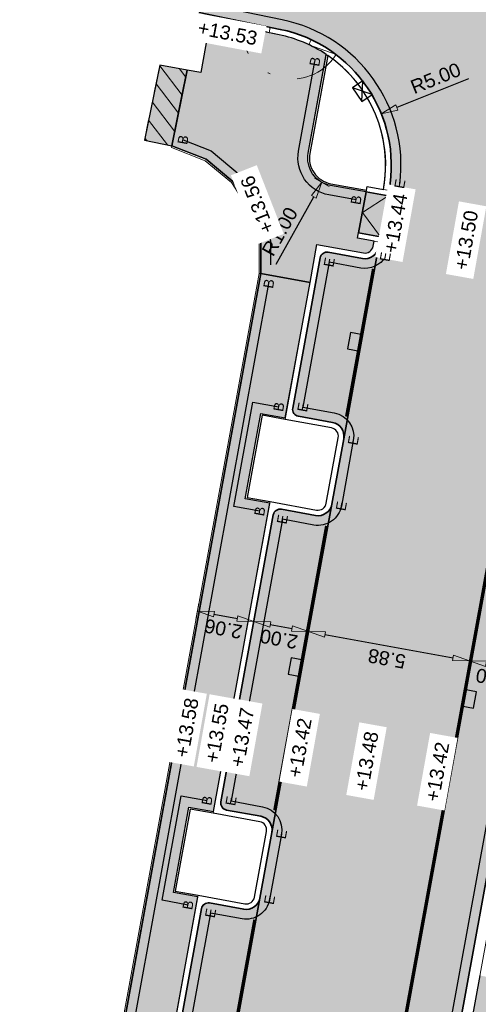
# Model space of a CAD drawing. Header units: metres. Extents: x 131295 to 132236, y 397710 to 398702.
# Tile 108 of 127: x 131673 to 131690, y 398596 to 398632. Entities that reach past the tile are written whole.
import ezdxf
from ezdxf.enums import TextEntityAlignment as Align

# ---------------------------------------------------------------- set-up
doc = ezdxf.new("R2010")
doc.units = ezdxf.units.M
for name, pattern in [('AL-BANDVERLAGING', [5, 1.5, -1, 0, -1, 1.5]), ('AL-MATERIAALS', [2, 1, -1]), ('MA-1-3', [4, 1, -3])]:
    doc.linetypes.add(name, pattern=pattern)
doc.layers.get('Defpoints').update_dxf_attribs({"color": 128})
for name, color, linetype, lineweight in [('N-IE-markering 1 - 3 streep 0.10', 255, 'MA-1-3', 18), ('N-KO-bandverlaging', 1, 'AL-BANDVERLAGING', 18), ('N-KO-inritperronband 180-200x250mm', 3, 'Continuous', 35), ('N-KO-opsluitband 60x200mm', 2, 'Continuous', 25), ('N-KO-opsluitband achterkant', 8, 'Continuous', 5), ('N-KO-streklaag bss achterkant', 8, 'Continuous', 5), ('N-KO-tekst banden', 1, 'Continuous', 18), ('N-KO-trottoirband 180-200x250mm', 3, 'Continuous', 35), ('N-KO-trottoirband 380-400x250mm', 3, 'Continuous', 35), ('N-KO-trottoirband achterkant', 8, 'Continuous', 5), ('N-KO-verloopband', 1, 'Continuous', 18), ('N-RI-straatkolk', 7, 'Continuous', 25), ('N-RI-trottoirkolk', 7, 'Continuous', 25), ('N-VH-afschotrichting', 250, 'Continuous', 18), ("N-VH-arcering 'MAT' grijs 254", 254, 'Continuous', 18), ('N-VH-arcering herstraten', 1, 'Continuous', 18), ('X-AL-maatvoering', 1, 'Continuous', 18), ('X-AL-materiaalscheiding', 1, 'AL-MATERIAALS', 18), ('X-AL-planhoogte', 190, 'Continuous', 25)]:
    doc.layers.add(name, color=color, linetype=linetype, lineweight=lineweight)
doc.layers.add("N-VH-arcering 'MAT' kleur 1 (heiderood)", color=7, linetype='Continuous', lineweight=18, true_color=0xd98c8c)
doc.layers.add("N-VH-arcering 'MAT' kleur 5 (roodbruin)", color=7, linetype='Continuous', lineweight=18, true_color=0xc5a6a0)
doc.layers.add('X-AL-contourlijnen', color=30, linetype='Continuous', plot=False)
doc.layers.add('X-AL-hulplijn bandenlijnnummers', color=30, linetype='Continuous', plot=False)
doc.styles.add('CS Annotative', font='arial.ttf')
doc.dimstyles.new('CS Annotative', dxfattribs={"dimtxt": 2.5, "dimasz": 3, "dimexe": 0.18, "dimexo": 0.0625, "dimgap": 1, "dimtad": 1, "dimzin": 0, "dimdsep": 46, "dimtxsty": 'CS Annotative', "dimblk": 'CS Dimensionpijl', "dimcen": 0, "dimse1": 1, "dimse2": 1, "dimclrd": 256, "dimclre": 256, "dimclrt": 2, "dimadec": 0, "dimazin": 0, "dimtm": 1e-09, "dimtfac": 1, "dimtofl": 0, "dimtmove": 1, "dimatfit": 3, "dimfxl": 1, "dimtfillclr": 256, "dimtolj": 1, "dimtzin": 0, "dimarcsym": 0})

# ---------------------------------------------------------------- blocks, each defined once
blk = doc.blocks.new('*U59')
for p, q in [((0.8173641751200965, -1.257742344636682), (-2.703977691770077, 0.03169608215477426)), ((-1.069249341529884, -2.48378860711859), (-0.8173641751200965, 1.257742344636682))]:
    blk.add_line(p, q)
blk.add_lwpolyline([(0.8173641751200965, -1.257742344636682), (-0.8173641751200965, 1.257742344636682), (-2.703977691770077, 0.03169608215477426), (-1.069249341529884, -2.48378860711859)], close=True)
blk = doc.blocks.new('*U119')
blk.add_lwpolyline([(-1.911550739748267, 1.912713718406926), (-2.500793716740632, -1.028849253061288), (-0.2946214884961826, -1.470781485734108), (0.2946214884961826, 1.470781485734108)], close=True)
blk.add_solid([(-1.911550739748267, 1.912713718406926), (0.2946214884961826, 1.470781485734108), (-1.911550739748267, 1.912713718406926), (-2.500793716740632, -1.028849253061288)])
blk = doc.blocks.new('*U118')
blk.add_lwpolyline([(1.911240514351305, -1.913023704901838), (2.500960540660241, 1.028443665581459), (0.2948600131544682, 1.470733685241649), (-0.2948600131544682, -1.470733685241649)], close=True)
blk.add_solid([(1.911240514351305, -1.913023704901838), (-0.2948600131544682, -1.470733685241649), (1.911240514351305, -1.913023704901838), (2.500960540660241, 1.028443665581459)])
blk = doc.blocks.new('CS Dimensionpijl')
h = blk.add_hatch(color=256)
h.dxf.hatch_style = 1
h.paths.add_polyline_path([(-1, -0.1666666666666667), (0, 0), (-1, 0.1666666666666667)])
at = {"flags": 128}
blk.add_lwpolyline([(0, 0.5), (0, -0.5)], dxfattribs=at)
blk.add_lwpolyline([(-1, -0.1666666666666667), (0, 0), (-1, 0.1666666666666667)], close=True, dxfattribs=at)
blk = doc.blocks.new('*D177')
at = {"layer": 'Defpoints', "color": 0, "transparency": 16777216}
for p in [(131684.5262512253, 398626.8817707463), (131684.0375809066, 398626.0093022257)]:
    blk.add_point(p, dxfattribs=at)
at = {"layer": 'X-AL-maatvoering', "lineweight": -2, "transparency": 16777216}
blk.add_line((131682.3880352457, 398623.064215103), (131683.7443787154, 398625.4858211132), dxfattribs=at)
at = {"layer": 'X-AL-maatvoering', "lineweight": -2, "transparency": 16777216, "xscale": 0.6000000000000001, "yscale": 0.6000000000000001, "zscale": 0.6000000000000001, "rotation": 60.74677710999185}
blk.add_blockref('CS Dimensionpijl', (131684.0375809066, 398626.0093022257), dxfattribs=at)
at = {"layer": 'X-AL-maatvoering', "color": 2, "transparency": 16777216, "insert": (131682.5223827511, 398624.2357625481), "char_height": 0.5, "attachment_point": 5, "rotation": 60.74677710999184, "style": 'CS Annotative'}
blk.add_mtext('\\A1;R1.00', dxfattribs=at)
blk = doc.blocks.new('*D178')
at = {"layer": 'Defpoints', "color": 0, "transparency": 16777216}
for p in [(131686.1701961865, 398628.4765709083), (131681.52981495, 398626.6146197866)]:
    blk.add_point(p, dxfattribs=at)
at = {"layer": 'X-AL-maatvoering', "lineweight": -2, "transparency": 16777216}
blk.add_line((131689.3041101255, 398629.7340526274), (131686.7270419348, 398628.7000050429), dxfattribs=at)
at = {"layer": 'X-AL-maatvoering', "lineweight": -2, "transparency": 16777216, "xscale": 0.6000000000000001, "yscale": 0.6000000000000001, "zscale": 0.6000000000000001, "rotation": 201.8631043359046}
blk.add_blockref('CS Dimensionpijl', (131686.1701961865, 398628.4765709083), dxfattribs=at)
at = {"layer": 'X-AL-maatvoering', "color": 2, "transparency": 16777216, "insert": (131688.1250139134, 398629.7515108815), "char_height": 0.5, "attachment_point": 5, "rotation": 21.863104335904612, "style": 'CS Annotative'}
blk.add_mtext('\\A1;R5.00', dxfattribs=at)
blk = doc.blocks.new('*D637')
at = {"layer": 'Defpoints', "color": 0, "transparency": 16777216}
for p in [(131679.9160537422, 398612.5152728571), (131681.9426808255, 398612.1459726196), (131681.5892959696, 398610.2066851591)]:
    blk.add_point(p, dxfattribs=at)
at = {"layer": 'X-AL-maatvoering', "lineweight": -2, "transparency": 16777216}
blk.add_line((131680.1529486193, 398610.4684222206), (131680.9990162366, 398610.314248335), dxfattribs=at)
at = {"layer": 'X-AL-maatvoering', "lineweight": -2, "transparency": 16777216, "xscale": 0.6000000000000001, "yscale": 0.6000000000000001, "zscale": 0.6000000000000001}
for p, rotation in [((131679.5626688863, 398610.5759853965), 169.6726435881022), ((131681.5892959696, 398610.206685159), 349.6726435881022)]:
    blk.add_blockref('CS Dimensionpijl', p, dxfattribs=dict(at, rotation=rotation))
at = {"layer": 'X-AL-maatvoering', "color": 2, "transparency": 16777216, "insert": (131680.4943623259, 398609.9434246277), "char_height": 0.5, "attachment_point": 5, "rotation": 169.6726435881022, "style": 'CS Annotative'}
blk.add_mtext('\\A1;2.06', dxfattribs=at)
blk = doc.blocks.new('*D638')
at = {"layer": 'Defpoints', "color": 0, "transparency": 16777216}
for p in [(131681.9426808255, 398612.1459726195), (131683.5568950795, 398609.848141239), (131683.5568950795, 398609.8481412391)]:
    blk.add_point(p, dxfattribs=at)
at = {"layer": 'X-AL-maatvoering', "lineweight": -2, "transparency": 16777216}
blk.add_line((131682.1795757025, 398610.099121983), (131682.9666153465, 398609.9557044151), dxfattribs=at)
at = {"layer": 'X-AL-maatvoering', "lineweight": -2, "transparency": 16777216, "xscale": 0.6000000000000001, "yscale": 0.6000000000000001, "zscale": 0.6000000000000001}
for p, rotation in [((131681.5892959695, 398610.2066851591), 169.672643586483), ((131683.5568950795, 398609.8481412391), 349.672643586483)]:
    blk.add_blockref('CS Dimensionpijl', p, dxfattribs=dict(at, rotation=rotation))
at = {"layer": 'X-AL-maatvoering', "color": 2, "transparency": 16777216, "insert": (131682.4914754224, 398609.579502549), "char_height": 0.5, "attachment_point": 5, "rotation": 169.67264358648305, "style": 'CS Annotative'}
blk.add_mtext('\\A1;2.00', dxfattribs=at)
blk = doc.blocks.new('*D639')
at = {"layer": 'Defpoints', "color": 0, "transparency": 16777216}
for p in [(131683.5568950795, 398609.848141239), (131689.3444169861, 398608.792259), (131689.3446385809, 398608.7934750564)]:
    blk.add_point(p, dxfattribs=at)
at = {"layer": 'X-AL-maatvoering', "lineweight": -2, "transparency": 16777216}
blk.add_line((131684.1471748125, 398609.7405780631), (131688.7543588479, 398608.9010382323), dxfattribs=at)
at = {"layer": 'X-AL-maatvoering', "lineweight": -2, "transparency": 16777216, "xscale": 0.6000000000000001, "yscale": 0.6000000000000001, "zscale": 0.6000000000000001}
for p, rotation in [((131683.5568950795, 398609.8481412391), 169.672643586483), ((131689.3446385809, 398608.7934750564), 349.672643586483)]:
    blk.add_blockref('CS Dimensionpijl', p, dxfattribs=dict(at, rotation=rotation))
at = {"layer": 'X-AL-maatvoering', "color": 2, "transparency": 16777216, "insert": (131686.3691467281, 398608.8728974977), "char_height": 0.5, "attachment_point": 5, "rotation": 169.67264358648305, "style": 'CS Annotative'}
blk.add_mtext('\\A1;5.88', dxfattribs=at)
blk = doc.blocks.new('*D640')
at = {"layer": 'Defpoints', "color": 0, "transparency": 16777216}
for p in [(131689.3444169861, 398608.792259), (131691.3119579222, 398608.4333959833), (131691.3122376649, 398608.4349311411)]:
    blk.add_point(p, dxfattribs=at)
at = {"layer": 'X-AL-maatvoering', "lineweight": -2, "transparency": 16777216}
blk.add_line((131689.9349183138, 398608.6859118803), (131690.7219579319, 398608.5424943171), dxfattribs=at)
at = {"layer": 'X-AL-maatvoering', "lineweight": -2, "transparency": 16777216, "xscale": 0.6000000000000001, "yscale": 0.6000000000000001, "zscale": 0.6000000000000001}
for p, rotation in [((131689.3446385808, 398608.7934750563), 169.672643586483), ((131691.3122376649, 398608.4349311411), 349.672643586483)]:
    blk.add_blockref('CS Dimensionpijl', p, dxfattribs=dict(at, rotation=rotation))
at = {"layer": 'X-AL-maatvoering', "color": 2, "transparency": 16777216, "insert": (131690.2468180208, 398608.1662924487), "char_height": 0.5, "attachment_point": 5, "rotation": 169.67264358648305, "style": 'CS Annotative'}
blk.add_mtext('\\A1;2.00', dxfattribs=at)

msp = doc.modelspace()

# ---------------------------------------------------------------- hatches: boundary and pattern name
at = {"layer": "N-VH-arcering 'MAT' grijs 254"}
h = msp.add_hatch(color=256, dxfattribs=at)
h.dxf.hatch_style = 1
edge = h.paths.add_edge_path()
edge.add_line((131695.7115261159, 398630.325678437), (131697.2135812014, 398630.0517161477))
edge.add_line((131697.2135812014, 398630.0517161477), (131696.6035140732, 398626.7068965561))
edge.add_line((131696.6035140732, 398626.7068965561), (131695.1014589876, 398626.9808588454))
edge.add_line((131695.1014589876, 398626.9808588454), (131694.634937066, 398624.4230556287))
edge.add_line((131694.634937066, 398624.4230556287), (131696.1369921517, 398624.1490933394))
edge.add_line((131696.1369921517, 398624.1490933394), (131695.5269250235, 398620.8042737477))
edge.add_line((131695.5269250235, 398620.8042737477), (131694.0248699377, 398621.0782360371))
edge.add_line((131694.0248699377, 398621.0782360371), (131693.5583480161, 398618.5204328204))
edge.add_line((131693.5583480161, 398618.5204328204), (131695.060403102, 398618.246470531))
edge.add_line((131695.060403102, 398618.246470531), (131694.4503359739, 398614.9016509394))
edge.add_line((131694.4503359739, 398614.9016509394), (131692.9482808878, 398615.1756132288))
edge.add_line((131692.9482808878, 398615.1756132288), (131692.4817589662, 398612.617810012))
edge.add_line((131692.4817589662, 398612.617810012), (131693.9838140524, 398612.3438477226))
edge.add_line((131693.9838140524, 398612.3438477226), (131693.3737469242, 398608.999028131))
edge.add_line((131693.3737469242, 398608.999028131), (131691.8716918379, 398609.2729904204))
edge.add_line((131691.8716918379, 398609.2729904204), (131691.4051699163, 398606.7151872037))
edge.add_line((131691.4051699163, 398606.7151872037), (131692.9072250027, 398606.4412249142))
edge.add_line((131692.9072250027, 398606.4412249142), (131692.2971578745, 398603.0964053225))
edge.add_line((131692.2971578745, 398603.0964053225), (131690.795102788, 398603.370367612))
edge.add_line((131690.795102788, 398603.370367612), (131690.3285808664, 398600.8125643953))
edge.add_line((131690.3285808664, 398600.8125643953), (131691.830635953, 398600.5386021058))
edge.add_line((131691.830635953, 398600.5386021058), (131691.2205688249, 398597.1937825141))
edge.add_line((131691.2205688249, 398597.1937825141), (131689.718513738, 398597.4677448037))
edge.add_line((131689.718513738, 398597.4677448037), (131689.2519918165, 398594.909941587))
edge.add_line((131689.2519918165, 398594.909941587), (131690.7540469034, 398594.6359792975))
edge.add_line((131690.7540469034, 398594.6359792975), (131690.1439797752, 398591.2911597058))
edge.add_line((131690.1439797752, 398591.2911597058), (131688.6419246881, 398591.5651219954))
edge.add_line((131688.6419246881, 398591.5651219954), (131688.1754027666, 398589.0073187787))
edge.add_line((131688.1754027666, 398589.0073187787), (131689.6774578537, 398588.7333564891))
edge.add_line((131689.6774578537, 398588.7333564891), (131689.0494475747, 398585.2901598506))
edge.add_line((131689.0494475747, 398585.2901598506), (131687.5473924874, 398585.5641221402))
edge.add_line((131687.5473924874, 398585.5641221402), (131687.0988137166, 398583.1046959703))
edge.add_line((131687.0988137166, 398583.1046959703), (131688.600868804, 398582.8307336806))
edge.add_line((131688.600868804, 398582.8307336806), (131687.9908016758, 398579.485914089))
edge.add_line((131687.9908016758, 398579.485914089), (131686.4887465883, 398579.7598763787))
edge.add_line((131686.4887465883, 398579.7598763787), (131686.1658011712, 398577.9892611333))
edge.add_line((131686.1658011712, 398577.9892611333), (131689.2384153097, 398577.4288420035))
edge.add_line((131689.2384153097, 398577.4288420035), (131690.4195680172, 398584.1450437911))
edge.add_line((131690.4195680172, 398584.1450437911), (131691.8812181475, 398592.4561936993))
edge.add_line((131691.8812181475, 398592.4561936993), (131692.1363611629, 398592.4572597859))
edge.add_line((131692.1363611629, 398592.4572597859), (131693.3621715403, 398599.188436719))
edge.add_line((131693.3621715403, 398599.188436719), (131695.3714628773, 398610.7258509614))
edge.add_line((131695.3714628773, 398610.7258509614), (131695.2322205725, 398610.75010062))
edge.add_line((131695.2322205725, 398610.75010062), (131699.157284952, 398632.2449527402))
edge.add_line((131699.157284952, 398632.2449527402), (131700.5671671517, 398640.1013255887))
edge.add_line((131700.5671671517, 398640.1013255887), (131701.8348032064, 398644.6247820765))
edge.add_line((131701.8348032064, 398644.6247820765), (131702.2288481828, 398644.5395129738))
edge.add_line((131702.2288481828, 398644.5395129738), (131702.7159195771, 398646.7464748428))
edge.add_line((131702.7159195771, 398646.7464748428), (131702.2314851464, 398646.8476392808))
edge.add_line((131702.2314851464, 398646.8476392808), (131702.4362585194, 398648.0059927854))
edge.add_line((131702.4362585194, 398648.0059927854), (131701.4985406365, 398648.1770246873))
edge.add_arc((131701.6779721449, 398649.1607951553), 0.999999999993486, 169.6633514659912, 259.6633514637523, ccw=False)
edge.add_line((131700.6942016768, 398649.3402266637), (131703.2994990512, 398663.6243099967))
edge.add_line((131703.2994990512, 398663.6243099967), (131704.7751547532, 398663.3551627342))
edge.add_line((131704.7751547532, 398663.3551627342), (131704.807500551, 398663.5325052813))
edge.add_line((131704.807500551, 398663.5325052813), (131703.3318448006, 398663.8016525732))
edge.add_line((131703.3318448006, 398663.8016525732), (131704.031627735, 398667.6383573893))
edge.add_line((131704.031627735, 398667.6383573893), (131705.5072834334, 398667.3692101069))
edge.add_line((131705.5072834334, 398667.3692101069), (131708.8084930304, 398685.4687765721))
edge.add_line((131708.8084930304, 398685.4687765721), (131707.869422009, 398685.5588225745))
edge.add_line((131707.869422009, 398685.5588225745), (131706.4278130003, 398685.8142975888))
edge.add_arc((131705.9392232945, 398683.0572556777), 2.800000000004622, 79.95065141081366, 169.663351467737)
edge.add_line((131703.1846659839, 398683.559663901), (131705.5358774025, 398683.1308225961))
edge.add_arc((131705.3564458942, 398682.1470521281), 0.9999999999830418, -10.336648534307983, 79.66335146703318, ccw=False)
edge.add_line((131706.3402163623, 398681.9676206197), (131704.992517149, 398674.5785800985))
edge.add_arc((131704.008746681, 398674.7580116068), 0.9999999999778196, 259.6633514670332, 349.6633514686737, ccw=False)
edge.add_line((131703.8293151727, 398673.7742411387), (131701.4781037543, 398674.2030824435))
edge.add_line((131701.4781037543, 398674.2030824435), (131701.5347771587, 398673.1762484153))
edge.add_line((131701.5347771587, 398673.1762484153), (131701.8299082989, 398673.122418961))
edge.add_line((131701.8299082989, 398673.122418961), (131701.7940219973, 398672.9256648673))
edge.add_line((131701.7940219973, 398672.9256648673), (131701.7401925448, 398672.6305337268))
edge.add_line((131701.7401925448, 398672.6305337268), (131701.6863630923, 398672.3354025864))
edge.add_line((131701.6863630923, 398672.3354025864), (131701.6325336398, 398672.0402714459))
edge.add_line((131701.6325336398, 398672.0402714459), (131701.5787041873, 398671.7451403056))
edge.add_line((131701.5787041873, 398671.7451403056), (131701.5248747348, 398671.4500091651))
edge.add_line((131701.5248747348, 398671.4500091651), (131701.4710452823, 398671.1548780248))
edge.add_line((131701.4710452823, 398671.1548780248), (131701.4172158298, 398670.8597468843))
edge.add_line((131701.4172158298, 398670.8597468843), (131701.3633863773, 398670.5646157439))
edge.add_line((131701.3633863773, 398670.5646157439), (131701.3095569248, 398670.2694846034))
edge.add_line((131701.3095569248, 398670.2694846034), (131701.2557274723, 398669.9743534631))
edge.add_line((131701.2557274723, 398669.9743534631), (131701.2018980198, 398669.6792223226))
edge.add_line((131701.2018980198, 398669.6792223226), (131701.1480685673, 398669.3840911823))
edge.add_line((131701.1480685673, 398669.3840911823), (131701.0942391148, 398669.0889600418))
edge.add_line((131701.0942391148, 398669.0889600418), (131701.0404096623, 398668.7938289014))
edge.add_line((131701.0404096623, 398668.7938289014), (131700.9865802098, 398668.4986977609))
edge.add_line((131700.9865802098, 398668.4986977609), (131700.9327507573, 398668.2035666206))
edge.add_line((131700.9327507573, 398668.2035666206), (131700.8789213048, 398667.9084354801))
edge.add_line((131700.8789213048, 398667.9084354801), (131700.8250918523, 398667.6133043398))
edge.add_line((131700.8250918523, 398667.6133043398), (131700.7712623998, 398667.3181731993))
edge.add_line((131700.7712623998, 398667.3181731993), (131700.7174329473, 398667.0230420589))
edge.add_line((131700.7174329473, 398667.0230420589), (131700.6636034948, 398666.7279109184))
edge.add_line((131700.6636034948, 398666.7279109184), (131700.6097740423, 398666.4327797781))
edge.add_line((131700.6097740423, 398666.4327797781), (131700.5559445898, 398666.1376486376))
edge.add_line((131700.5559445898, 398666.1376486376), (131700.5021151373, 398665.8425174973))
edge.add_line((131700.5021151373, 398665.8425174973), (131700.4482856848, 398665.5473863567))
edge.add_line((131700.4482856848, 398665.5473863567), (131700.3944562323, 398665.2522552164))
edge.add_line((131700.3944562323, 398665.2522552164), (131700.3406267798, 398664.9571240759))
edge.add_line((131700.3406267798, 398664.9571240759), (131700.2867973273, 398664.6619929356))
edge.add_line((131700.2867973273, 398664.6619929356), (131700.2329678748, 398664.3668617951))
edge.add_line((131700.2329678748, 398664.3668617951), (131700.1791384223, 398664.0717306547))
edge.add_line((131700.1791384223, 398664.0717306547), (131700.1253089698, 398663.7765995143))
edge.add_line((131700.1253089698, 398663.7765995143), (131700.0714795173, 398663.481468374))
edge.add_line((131700.0714795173, 398663.481468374), (131700.0176500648, 398663.1863372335))
edge.add_line((131700.0176500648, 398663.1863372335), (131699.9638206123, 398662.8912060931))
edge.add_line((131699.9638206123, 398662.8912060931), (131699.9099911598, 398662.5960749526))
edge.add_line((131699.9099911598, 398662.5960749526), (131699.8561617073, 398662.3009438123))
edge.add_line((131699.8561617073, 398662.3009438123), (131699.8023322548, 398662.0058126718))
edge.add_line((131699.8023322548, 398662.0058126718), (131699.7485028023, 398661.7106815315))
edge.add_line((131699.7485028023, 398661.7106815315), (131699.6946733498, 398661.415550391))
edge.add_line((131699.6946733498, 398661.415550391), (131699.6408438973, 398661.1204192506))
edge.add_line((131699.6408438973, 398661.1204192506), (131699.5870144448, 398660.8252881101))
edge.add_line((131699.5870144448, 398660.8252881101), (131699.5331849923, 398660.5301569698))
edge.add_line((131699.5331849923, 398660.5301569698), (131699.4793555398, 398660.2350258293))
edge.add_line((131699.4793555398, 398660.2350258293), (131699.4255260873, 398659.939894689))
edge.add_line((131699.4255260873, 398659.939894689), (131699.3716966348, 398659.6447635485))
edge.add_line((131699.3716966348, 398659.6447635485), (131699.3178671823, 398659.3496324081))
edge.add_line((131699.3178671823, 398659.3496324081), (131699.2640377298, 398659.0545012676))
edge.add_line((131699.2640377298, 398659.0545012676), (131699.2102082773, 398658.7593701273))
edge.add_line((131699.2102082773, 398658.7593701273), (131699.1563788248, 398658.4642389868))
edge.add_line((131699.1563788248, 398658.4642389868), (131699.1025493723, 398658.1691078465))
edge.add_line((131699.1025493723, 398658.1691078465), (131699.0487199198, 398657.8739767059))
edge.add_line((131699.0487199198, 398657.8739767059), (131698.9948904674, 398657.5788455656))
edge.add_line((131698.9948904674, 398657.5788455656), (131698.9410610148, 398657.2837144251))
edge.add_line((131698.9410610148, 398657.2837144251), (131698.8872315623, 398656.9885832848))
edge.add_line((131698.8872315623, 398656.9885832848), (131698.8334021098, 398656.6934521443))
edge.add_line((131698.8334021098, 398656.6934521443), (131698.7795726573, 398656.3983210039))
edge.add_line((131698.7795726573, 398656.3983210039), (131698.7257432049, 398656.1031898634))
edge.add_line((131698.7257432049, 398656.1031898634), (131698.6719137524, 398655.8080587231))
edge.add_line((131698.6719137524, 398655.8080587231), (131698.6180842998, 398655.5129275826))
edge.add_line((131698.6180842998, 398655.5129275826), (131698.5642548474, 398655.2177964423))
edge.add_line((131698.5642548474, 398655.2177964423), (131698.5104253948, 398654.9226653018))
edge.add_line((131698.5104253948, 398654.9226653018), (131698.4565959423, 398654.6275341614))
edge.add_line((131698.4565959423, 398654.6275341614), (131698.4027664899, 398654.3324030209))
edge.add_line((131698.4027664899, 398654.3324030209), (131698.3489370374, 398654.0372718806))
edge.add_line((131698.3489370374, 398654.0372718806), (131698.2951075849, 398653.7421407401))
edge.add_line((131698.2951075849, 398653.7421407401), (131698.2412781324, 398653.4470095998))
edge.add_line((131698.2412781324, 398653.4470095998), (131697.9461469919, 398653.5008390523))
edge.add_line((131697.9461469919, 398653.5008390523), (131697.530610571, 398652.5601321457))
edge.add_line((131697.530610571, 398652.5601321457), (131696.5078509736, 398646.9526404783))
edge.add_arc((131696.802982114, 398646.8988110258), 0.2999999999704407, 169.6633514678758, 259.6633514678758)
edge.add_line((131696.7491526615, 398646.6036798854), (131697.9296772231, 398646.3883620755))
edge.add_line((131697.9296772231, 398646.3883620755), (131698.6183165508, 398646.2627600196))
edge.add_line((131698.6183165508, 398646.2627600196), (131698.5286007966, 398645.7708747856))
edge.add_line((131698.5286007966, 398645.7708747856), (131697.8647042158, 398642.1309240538))
edge.add_line((131697.8647042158, 398642.1309240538), (131699.3667593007, 398641.8569617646))
edge.add_line((131699.3667593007, 398641.8569617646), (131698.7566921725, 398638.5121421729))
edge.add_line((131698.7566921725, 398638.5121421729), (131697.2546370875, 398638.7861044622))
edge.add_line((131697.2546370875, 398638.7861044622), (131695.7115261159, 398630.325678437))
h = msp.add_hatch(color=256, dxfattribs=at)
h.dxf.hatch_style = 1
edge = h.paths.add_edge_path()
edge.add_line((131682.4979178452, 398631.3159788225), (131680.9988735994, 398631.6246617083))
edge.add_line((131680.9988735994, 398631.6246617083), (131680.0191099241, 398631.8264144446))
edge.add_line((131680.0191099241, 398631.8264144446), (131679.6826685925, 398629.9538067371))
edge.add_line((131679.6826685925, 398629.9538067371), (131679.1946408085, 398630.0414880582))
edge.add_line((131679.1946408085, 398630.0414880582), (131678.6351487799, 398627.3244494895))
edge.add_line((131678.6351487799, 398627.3244494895), (131679.874880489, 398626.837176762))
edge.add_line((131679.874880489, 398626.837176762), (131680.8278345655, 398626.0365258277))
edge.add_line((131680.8278345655, 398626.0365258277), (131681.5101955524, 398624.9841009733))
edge.add_line((131681.5101955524, 398624.9841009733), (131681.8359337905, 398623.8527913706))
edge.add_line((131681.8359337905, 398623.8527913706), (131681.8379085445, 398622.7272429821))
edge.add_line((131681.8379085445, 398622.7272429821), (131683.6087477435, 398622.4045534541))
edge.add_line((131683.6087477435, 398622.4045534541), (131683.857570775, 398623.7700318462))
edge.add_line((131683.857570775, 398623.7700318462), (131685.5300300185, 398623.4652695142))
edge.add_arc((131685.5838116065, 398623.7604093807), 0.2999999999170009, 259.6726435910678, 349.6726435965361)
edge.add_line((131685.8789514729, 398623.7066277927), (131685.9114360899, 398623.8848952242))
edge.add_line((131685.9114360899, 398623.8848952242), (131685.321156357, 398623.9924584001))
edge.add_line((131685.321156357, 398623.9924584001), (131685.625918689, 398625.6649176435))
edge.add_line((131685.625918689, 398625.6649176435), (131684.3469792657, 398625.8979711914))
edge.add_arc((131684.5262512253, 398626.8817707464), 1.000000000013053, 169.6726435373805, 259.6726436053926, ccw=False)
edge.add_line((131683.5424516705, 398627.0610427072), (131684.1892554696, 398630.6105397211))
edge.add_arc((131681.52981495, 398626.6146197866), 4.799999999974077, 56.35468650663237, 78.3643079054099)
h = msp.add_hatch(color=256, dxfattribs=at)
h.dxf.hatch_style = 1
h.paths.add_polyline_path([(131679.1946408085, 398630.0414880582), (131678.2100845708, 398630.2183779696), (131677.6556989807, 398627.5261375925), (131678.6351487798, 398627.3244494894), (131678.992888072, 398629.0617243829)])
h = msp.add_hatch(color=256, dxfattribs=at)
h.dxf.hatch_style = 1
h.paths.add_polyline_path([(131686.4129583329, 398625.5215000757), (131685.6259186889, 398625.6649176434), (131685.3570107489, 398624.189218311), (131686.1440503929, 398624.0458007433)])
h = msp.add_hatch(color=256, dxfattribs=at)
h.dxf.hatch_style = 1
h.paths.add_polyline_path([(131681.8379085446, 398622.7272429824), (131675.1791546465, 398586.1856715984), (131674.2923798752, 398582.3351479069), (131673.1715870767, 398576.0662951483), (131675.1019128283, 398575.7211769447), (131675.8620413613, 398579.8925716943), (131676.9986255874, 398586.1298608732), (131676.1132059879, 398586.2912056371), (131676.6725345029, 398589.3606602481), (131677.5579541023, 398589.199315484), (131679.5801418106, 398600.2965744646), (131678.6947222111, 398600.4579192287), (131679.2540507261, 398603.5273738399), (131680.1394703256, 398603.3660290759), (131682.1616580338, 398614.4632880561), (131681.2762384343, 398614.62463282), (131681.8355669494, 398617.6940874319), (131682.7209865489, 398617.532742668), (131683.6087477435, 398622.4045534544)])
at = {"layer": "N-VH-arcering 'MAT' kleur 1 (heiderood)"}
h = msp.add_hatch(color=256, dxfattribs=at)
h.dxf.hatch_style = 1
edge = h.paths.add_edge_path()
edge.add_line((131696.31109688, 398646.98852678), (131697.3338564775, 398652.5960184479))
edge.add_line((131697.3338564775, 398652.5960184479), (131697.5226293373, 398653.6310048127))
edge.add_line((131697.5226293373, 398653.6310048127), (131701.1041562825, 398673.2674692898))
edge.add_line((131701.1041562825, 398673.2674692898), (131695.1230903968, 398674.349049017))
edge.add_line((131695.1230903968, 398674.349049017), (131695.1132863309, 398674.2948331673))
edge.add_line((131695.1132863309, 398674.2948331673), (131691.5728581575, 398654.7164945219))
edge.add_line((131691.5728581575, 398654.7164945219), (131691.3856462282, 398653.6812246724))
edge.add_line((131691.3856462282, 398653.6812246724), (131688.9770806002, 398640.3620126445))
edge.add_arc((131684.0568809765, 398641.2517517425), 5.000000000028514, 259.6021352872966, 349.7497511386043, ccw=False)
edge.add_line((131683.1544685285, 398636.3338607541), (131680.5873640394, 398636.8049137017))
edge.add_line((131680.5873640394, 398636.8049137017), (131679.6211166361, 398632.1125654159))
edge.add_line((131679.6211166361, 398632.1125654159), (131682.5382554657, 398631.5118687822))
edge.add_arc((131681.52981495, 398626.6146197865), 4.999999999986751, -10.327356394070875, 78.36430790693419, ccw=False)
edge.add_line((131686.4488127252, 398625.7182599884), (131686.4129583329, 398625.5215000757))
edge.add_line((131686.4129583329, 398625.5215000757), (131686.1115657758, 398623.8675333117))
edge.add_line((131686.1115657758, 398623.8675333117), (131686.0757113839, 398623.6707734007))
edge.add_line((131686.0757113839, 398623.6707734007), (131684.8208076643, 398616.7841765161))
edge.add_line((131684.8208076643, 398616.7841765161), (131684.3905549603, 398614.4230575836))
edge.add_line((131684.3905549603, 398614.4230575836), (131682.2392914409, 398602.6174629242))
edge.add_line((131682.2392914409, 398602.6174629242), (131681.809038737, 398600.2563439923))
edge.add_line((131681.809038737, 398600.2563439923), (131679.6577752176, 398588.4507493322))
edge.add_line((131679.6577752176, 398588.4507493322), (131679.2275225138, 398586.0896304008))
edge.add_line((131679.2275225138, 398586.0896304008), (131677.9726187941, 398579.2030335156))
edge.add_line((131677.9726187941, 398579.2030335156), (131683.7553925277, 398578.1492729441))
edge.add_line((131683.7553925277, 398578.1492729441), (131696.31109688, 398646.98852678))
at = {"layer": "N-VH-arcering 'MAT' kleur 5 (roodbruin)"}
h = msp.add_hatch(color=256, dxfattribs=at)
h.dxf.hatch_style = 1
edge = h.paths.add_edge_path()
edge.add_arc((131697.839961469, 398645.8964768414), 0.2999999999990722, 349.6633514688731, 439.6633514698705)
edge.add_line((131697.8937909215, 398646.1916079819), (131696.7132663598, 398646.4069257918))
edge.add_arc((131696.802982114, 398646.8988110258), 0.4999999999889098, 169.6633514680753, 259.6633514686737, ccw=False)
edge.add_line((131696.31109688, 398646.98852678), (131683.7553925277, 398578.1492729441))
edge.add_line((131683.7553925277, 398578.1492729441), (131683.6988716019, 398577.8393852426))
edge.add_line((131683.6988716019, 398577.8393852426), (131683.3238597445, 398575.7833049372))
edge.add_line((131683.3238597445, 398575.7833049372), (131683.2673388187, 398575.4734172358))
edge.add_line((131683.2673388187, 398575.4734172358), (131683.2125967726, 398575.1732826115))
edge.add_arc((131683.7044820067, 398575.0835668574), 0.500000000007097, 79.66335147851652, 169.663351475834, ccw=False)
edge.add_line((131683.7941977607, 398575.5754520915), (131684.9747223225, 398575.3601342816))
edge.add_arc((131685.0285517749, 398575.655265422), 0.2999999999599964, 259.6633514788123, 349.6633514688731)
edge.add_line((131685.3236829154, 398575.6014359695), (131698.1350926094, 398645.8426473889))
h = msp.add_hatch(color=256, dxfattribs=at)
h.dxf.hatch_style = 1
edge = h.paths.add_edge_path()
edge.add_arc((131685.5838116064, 398623.7604093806), 0.4999999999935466, 259.6726435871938, 349.6726435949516, ccw=False)
edge.add_line((131685.4941756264, 398623.2685096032), (131684.2644261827, 398623.4925995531))
edge.add_arc((131684.2196081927, 398623.2466496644), 0.2500000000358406, 79.67264358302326, 169.6726435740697)
edge.add_line((131683.9736583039, 398623.2914676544), (131682.9876625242, 398617.8805701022))
edge.add_arc((131683.2336124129, 398617.8357521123), 0.2499999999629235, 169.6726436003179, 259.6726435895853)
edge.add_line((131683.188794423, 398617.5898022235), (131684.4185438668, 398617.3657122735))
edge.add_arc((131684.3289078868, 398616.873812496), 0.4999999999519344, -10.327356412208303, 79.67264358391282, ccw=False)
edge.add_line((131684.8208076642, 398616.7841765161), (131686.0757113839, 398623.6707734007))
h = msp.add_hatch(color=256, dxfattribs=at)
h.dxf.hatch_style = 1
edge = h.paths.add_edge_path()
edge.add_arc((131683.8986551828, 398614.5126935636), 0.4999999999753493, 259.6726435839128, 349.6726435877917, ccw=False)
edge.add_line((131683.8090192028, 398614.0207937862), (131682.5792697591, 398614.2448837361))
edge.add_arc((131682.5344517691, 398613.9989338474), 0.2499999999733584, 79.67264358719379, 169.6726435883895)
edge.add_line((131682.2885018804, 398614.0437518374), (131680.4061463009, 398603.7138565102))
edge.add_arc((131680.6520961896, 398603.6690385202), 0.2499999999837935, 169.6726435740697, 259.6726435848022)
edge.add_line((131680.6072781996, 398603.4230886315), (131681.8370276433, 398603.1989986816))
edge.add_arc((131681.7473916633, 398602.7070989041), 0.5000000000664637, -10.327356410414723, 79.67264358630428, ccw=False)
edge.add_line((131682.2392914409, 398602.6174629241), (131684.3905549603, 398614.4230575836))
h = msp.add_hatch(color=256, dxfattribs=at)
h.dxf.hatch_style = 1
edge = h.paths.add_edge_path()
edge.add_arc((131681.3171389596, 398600.3459799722), 0.4999999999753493, 259.6726435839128, 349.6726435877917, ccw=False)
edge.add_line((131681.2275029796, 398599.8540801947), (131679.9977535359, 398600.0781701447))
edge.add_arc((131679.9529355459, 398599.832220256), 0.249999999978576, 79.67264358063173, 169.6726435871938)
edge.add_line((131679.7069856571, 398599.877038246), (131677.8246300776, 398589.5471429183))
edge.add_arc((131678.0705799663, 398589.5023249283), 0.2499999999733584, 169.6726435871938, 259.6726435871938)
edge.add_line((131678.0257619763, 398589.2563750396), (131679.25551142, 398589.0322850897))
edge.add_arc((131679.1658754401, 398588.5403853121), 0.5000000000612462, -10.327356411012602, 79.67264358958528, ccw=False)
edge.add_line((131679.6577752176, 398588.4507493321), (131681.809038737, 398600.2563439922))
at = {"layer": 'N-VH-arcering herstraten'}
h = msp.add_hatch(dxfattribs=at)
h.set_pattern_fill('CS-HERSTRATEN', color=256, angle=262.33)
h.set_pattern_definition([(307.33, (0, 0), (0.3975780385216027, 0.3032024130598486), [])])
h.paths.add_polyline_path([(131679.1946408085, 398630.0414880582), (131678.2100845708, 398630.2183779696), (131677.6556989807, 398627.5261375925), (131678.6351487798, 398627.3244494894), (131678.992888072, 398629.0617243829)])

# ---------------------------------------------------------------- linework, layer by layer
at = {"layer": 'N-IE-markering 1 - 3 streep 0.10', "const_width": 0.1, "flags": 128}
for points in [[(131683.4053305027, 398575.9513274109), (131696.2167401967, 398646.1925388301)], [(131685.8831038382, 398622.8926973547), (131684.9150352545, 398617.580179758)], [(131684.1979474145, 398613.6449815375), (131682.3335190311, 398603.4134661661)], [(131681.6164311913, 398599.4782679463), (131679.7520028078, 398589.2467525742)]]:
    msp.add_lwpolyline(points, dxfattribs=at)
at = {"layer": 'N-KO-bandverlaging', "flags": 128}
msp.add_lwpolyline([(131684.4233932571, 398630.444398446, -0.7303781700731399), (131681.1570621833, 398631.5920875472)], format="xyb", dxfattribs=at)
at = {"layer": 'N-KO-inritperronband 180-200x250mm', "flags": 128}
for points in [[(131685.6259186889, 398625.6649176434), (131686.4129583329, 398625.5215000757), (131686.4488127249, 398625.7182599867)], [(131685.3570107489, 398624.189218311), (131686.1440503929, 398624.0458007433), (131686.108196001, 398623.8490408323)]]:
    msp.add_lwpolyline(points, dxfattribs=at)
at = {"layer": 'N-KO-opsluitband 60x200mm', "flags": 128}
msp.add_lwpolyline([(131685.6259186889, 398625.6649176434), (131684.3469792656, 398625.8979711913, -0.4142135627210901), (131683.5424516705, 398627.0610427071), (131684.1845317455, 398630.5846171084)], format="xyb", dxfattribs=at)
for points in [[(131675.1813239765, 398586.1975763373), (131681.8379085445, 398622.727242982), (131681.8359337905, 398623.8527913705), (131681.5101955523, 398624.9841009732), (131680.8278345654, 398626.0365258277), (131679.8748804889, 398626.8371767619), (131678.6351487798, 398627.3244494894)], [(131682.1616580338, 398614.4632880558), (131681.2762384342, 398614.6246328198), (131681.8355669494, 398617.6940874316), (131682.7209865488, 398617.5327426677)], [(131679.5801418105, 398600.2965744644), (131678.694722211, 398600.4579192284), (131679.254050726, 398603.5273738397), (131680.1394703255, 398603.3660290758)]]:
    msp.add_lwpolyline(points, dxfattribs=at)
at = {"layer": 'N-KO-opsluitband achterkant', "flags": 128}
msp.add_lwpolyline([(131685.6366750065, 398625.7239456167), (131684.3577355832, 398625.9569991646, -0.4142135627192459), (131683.6014796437, 398627.0502863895), (131684.2435597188, 398630.5738607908)], format="xyb", dxfattribs=at)
for points in [[(131675.1222960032, 398586.2083326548), (131681.7778990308, 398622.7326128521)], [(131682.1724143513, 398614.5223160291), (131681.3460227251, 398614.6729044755), (131681.8838386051, 398617.6243031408), (131682.7102302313, 398617.4737146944)], [(131679.5908981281, 398600.3556024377), (131678.7645065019, 398600.506190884), (131679.3023223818, 398603.4575895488), (131680.1287140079, 398603.3070011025)]]:
    msp.add_lwpolyline(points, dxfattribs=at)
at = {"layer": 'N-KO-streklaag bss achterkant', "flags": 128}
msp.add_lwpolyline([(131678.6351487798, 398627.3244494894), (131678.6228675, 398627.2648084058), (131679.8437982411, 398626.7849253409), (131680.7823704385, 398625.9963577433), (131681.455003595, 398624.9589363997), (131681.775948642, 398623.8442738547), (131681.7778990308, 398622.7326128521), (131681.8379085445, 398622.7272429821)], dxfattribs=at)
at = {"layer": 'N-KO-trottoirband 180-200x250mm', "flags": 128}
for points in [[(131686.4488127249, 398625.7182599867, 0.4075411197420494), (131682.5382554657, 398631.5118687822), (131679.6211166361, 398632.1125654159)], [(131686.108196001, 398623.8490408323), (131686.0757113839, 398623.6707734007, -0.4142135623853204), (131685.4941756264, 398623.2685096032), (131684.2644261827, 398623.4925995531, 0.4142135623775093), (131683.9736583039, 398623.2914676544), (131682.9876625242, 398617.8805701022, 0.4142135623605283), (131683.188794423, 398617.5898022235), (131684.4185438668, 398617.3657122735, -0.4142135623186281), (131684.8208076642, 398616.7841765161), (131684.3905549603, 398614.4230575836, -0.4142135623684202), (131683.8090192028, 398614.0207937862), (131682.5792697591, 398614.2448837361, 0.4142135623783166), (131682.2885018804, 398614.0437518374), (131680.4061463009, 398603.7138565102, 0.4142135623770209), (131680.6072781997, 398603.4230886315), (131681.8370276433, 398603.1989986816, -0.4142135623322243), (131682.2392914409, 398602.6174629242), (131681.809038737, 398600.2563439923, -0.4142135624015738), (131681.2275029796, 398599.8540801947), (131679.9977535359, 398600.0781701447, 0.4142135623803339), (131679.7069856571, 398599.877038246), (131677.8246300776, 398589.5471429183, 0.414213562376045)]]:
    msp.add_lwpolyline(points, format="xyb", dxfattribs=at)
at = {"layer": 'N-KO-trottoirband 380-400x250mm'}
msp.add_lwpolyline([(131697.8937909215, 398646.1916079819, -0.4142135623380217), (131698.1350926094, 398645.8426473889), (131685.3236829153, 398575.6014359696, -0.4142135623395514), (131684.9747223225, 398575.3601342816)], format="xyb", dxfattribs=at)
at = {"layer": 'N-KO-trottoirband achterkant'}
for points in [[(131698.5286007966, 398645.7708747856), (131685.7171911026, 398575.5296633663)], [(131685.6259186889, 398625.6649176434), (131685.6617730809, 398625.8616775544), (131686.4488127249, 398625.7182599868)], [(131686.108196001, 398623.8490408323), (131685.3211563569, 398623.9924584), (131685.3570107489, 398624.189218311)]]:
    msp.add_lwpolyline(points, dxfattribs=at)
for points in [[(131686.2520528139, 398625.7541143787, 0.4075411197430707), (131682.4979178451, 398631.3159788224), (131679.5807790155, 398631.916675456), (131679.6211166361, 398632.1125654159)], [(131677.5471977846, 398589.1402875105), (131679.5908981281, 398600.3556024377), (131681.2633573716, 398600.0508401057, 0.4142135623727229), (131681.612278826, 398600.2921983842), (131682.0425315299, 398602.6533173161, 0.4142135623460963), (131681.8011732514, 398603.0022387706), (131680.1287140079, 398603.3070011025), (131682.1724143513, 398614.5223160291), (131683.8448735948, 398614.2175536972, 0.4142135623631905), (131684.1937950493, 398614.4589119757), (131684.6240477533, 398616.820030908, 0.4142135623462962), (131684.3826894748, 398617.1689523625), (131682.7102302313, 398617.4737146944), (131683.8575707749, 398623.7700318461), (131685.5300300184, 398623.4652695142, 0.4142135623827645), (131685.8789514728, 398623.7066277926), (131685.9114360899, 398623.8848952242)]]:
    msp.add_lwpolyline(points, format="xyb", dxfattribs=at)
at = {"layer": 'N-KO-verloopband', "flags": 128}
for points in [[(131681.1570621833, 398631.5920875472), (131681.197399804, 398631.787977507), (131682.1365119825, 398631.390399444), (131682.1768496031, 398631.5862894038)], [(131683.6536680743, 398631.1411248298), (131683.5687139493, 398630.960064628), (131684.5439590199, 398630.6039725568), (131684.4233932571, 398630.444398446)]]:
    msp.add_lwpolyline(points, dxfattribs=at)
at = {"layer": 'N-VH-afschotrichting', "flags": 128}
msp.add_lwpolyline([(131686.4129583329, 398625.5215000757), (131685.4914647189, 398624.9270679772), (131686.1440503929, 398624.0458007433)], dxfattribs=at)
at = {"layer": 'X-AL-contourlijnen', "flags": 128}
msp.add_lwpolyline([(131679.6211166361, 398632.1125654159), (131682.5382554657, 398631.5118687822, -0.4075411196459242), (131686.4488127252, 398625.7182599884), (131686.4129583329, 398625.5215000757), (131686.1115657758, 398623.8675333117), (131686.0757113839, 398623.6707734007), (131684.8208076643, 398616.7841765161), (131684.3905549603, 398614.4230575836), (131682.2392914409, 398602.6174629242), (131681.809038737, 398600.2563439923), (131679.6577752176, 398588.4507493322), (131679.2275225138, 398586.0896304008), (131677.9726187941, 398579.2030335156), (131683.7553925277, 398578.1492729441), (131696.31109688, 398646.98852678)], format="xyb", dxfattribs=at)
for points in [[(131698.1350926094, 398645.8426473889, 0.4142135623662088), (131697.8937909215, 398646.1916079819), (131696.7132663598, 398646.4069257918, -0.4142135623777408), (131696.31109688, 398646.98852678), (131683.7553925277, 398578.1492729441), (131683.6988716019, 398577.8393852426), (131683.3238597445, 398575.7833049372), (131683.2673388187, 398575.4734172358), (131683.2125967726, 398575.1732826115, -0.4142135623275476), (131683.7941977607, 398575.5754520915), (131684.9747223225, 398575.3601342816, 0.4142135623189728), (131685.3236829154, 398575.6014359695)], [(131682.4979178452, 398631.3159788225), (131680.9988735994, 398631.6246617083), (131680.0191099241, 398631.8264144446), (131679.6826685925, 398629.9538067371), (131679.1946408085, 398630.0414880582), (131678.6351487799, 398627.3244494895), (131679.874880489, 398626.837176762), (131680.8278345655, 398626.0365258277), (131681.5101955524, 398624.9841009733), (131681.8359337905, 398623.8527913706), (131681.8379085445, 398622.7272429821), (131683.6087477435, 398622.4045534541), (131683.857570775, 398623.7700318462), (131685.5300300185, 398623.4652695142, 0.4142135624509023), (131685.8789514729, 398623.7066277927), (131685.9114360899, 398623.8848952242), (131685.321156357, 398623.9924584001), (131685.625918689, 398625.6649176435), (131684.3469792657, 398625.8979711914, -0.4142135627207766), (131683.5424516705, 398627.0610427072), (131684.1892554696, 398630.6105397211, 0.09633141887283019)], [(131684.2435597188, 398630.5738607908), (131683.6014796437, 398627.0502863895, 0.4142135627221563), (131684.3577355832, 398625.9569991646), (131685.6366750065, 398625.7239456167), (131685.6617730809, 398625.8616775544), (131686.2520528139, 398625.7541143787, 0.2957380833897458)], [(131686.0757113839, 398623.6707734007, -0.4142135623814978), (131685.4941756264, 398623.2685096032), (131684.2644261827, 398623.4925995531, 0.4142135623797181), (131683.9736583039, 398623.2914676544), (131682.9876625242, 398617.8805701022, 0.4142135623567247), (131683.188794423, 398617.5898022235), (131684.4185438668, 398617.3657122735, -0.4142135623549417), (131684.8208076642, 398616.7841765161)], [(131684.6240477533, 398616.820030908, 0.4142135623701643), (131684.3826894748, 398617.1689523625), (131682.7102302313, 398617.4737146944), (131681.8838386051, 398617.6243031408), (131681.3460227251, 398614.6729044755), (131682.1724143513, 398614.5223160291), (131683.8448735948, 398614.2175536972, 0.4142135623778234), (131684.1937950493, 398614.4589119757)], [(131684.3905549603, 398614.4230575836, -0.4142135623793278), (131683.8090192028, 398614.0207937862), (131682.5792697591, 398614.2448837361, 0.4142135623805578), (131682.2885018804, 398614.0437518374), (131680.4061463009, 398603.7138565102, 0.4142135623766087), (131680.6072781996, 398603.4230886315), (131681.8370276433, 398603.1989986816, -0.4142135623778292), (131682.2392914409, 398602.6174629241)], [(131682.0425315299, 398602.6533173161, 0.4142135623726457), (131681.8011732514, 398603.0022387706), (131680.1287140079, 398603.3070011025), (131679.3023223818, 398603.4575895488), (131678.7645065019, 398600.506190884), (131679.5908981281, 398600.3556024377), (131681.2633573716, 398600.0508401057, 0.4142135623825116), (131681.612278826, 398600.2921983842)], [(131681.809038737, 398600.2563439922, -0.4142135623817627), (131681.2275029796, 398599.8540801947), (131679.9977535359, 398600.0781701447, 0.4142135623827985), (131679.7069856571, 398599.877038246), (131677.8246300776, 398589.5471429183, 0.4142135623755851), (131678.0257619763, 398589.2563750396), (131679.25551142, 398589.0322850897, -0.4142135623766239), (131679.6577752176, 398588.4507493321)]]:
    msp.add_lwpolyline(points, format="xyb", close=True, dxfattribs=at)
for points in [[(131679.1946408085, 398630.0414880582), (131678.2100845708, 398630.2183779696), (131677.6556989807, 398627.5261375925), (131678.6351487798, 398627.3244494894), (131678.992888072, 398629.0617243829)], [(131686.4129583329, 398625.5215000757), (131685.6259186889, 398625.6649176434), (131685.3570107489, 398624.189218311), (131686.1440503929, 398624.0458007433)], [(131681.8379085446, 398622.7272429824), (131675.1791546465, 398586.1856715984), (131674.2923798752, 398582.3351479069), (131673.1715870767, 398576.0662951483), (131675.1019128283, 398575.7211769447), (131675.8620413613, 398579.8925716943), (131676.9986255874, 398586.1298608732), (131676.1132059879, 398586.2912056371), (131676.6725345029, 398589.3606602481), (131677.5579541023, 398589.199315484), (131679.5801418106, 398600.2965744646), (131678.6947222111, 398600.4579192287), (131679.2540507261, 398603.5273738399), (131680.1394703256, 398603.3660290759), (131682.1616580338, 398614.4632880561), (131681.2762384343, 398614.62463282), (131681.8355669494, 398617.6940874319), (131682.7209865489, 398617.532742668), (131683.6087477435, 398622.4045534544)]]:
    msp.add_lwpolyline(points, close=True, dxfattribs=at)
msp.add_lwpolyline([(131689.718513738, 398597.4677448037), (131689.2519918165, 398594.909941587)], dxfattribs=at)
at = {"layer": 'X-AL-hulplijn bandenlijnnummers'}
msp.add_lwpolyline([(131697.6747865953, 398645.2695291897), (131685.0953496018, 398576.3001562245)], dxfattribs=at)
at = {"layer": 'X-AL-hulplijn bandenlijnnummers', "flags": 128}
for points in [[(131686.8386231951, 398625.9520075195, 0.3912858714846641), (131682.6088463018, 398631.854676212), (131679.985542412, 398632.3948664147)], [(131685.2680336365, 398625.374369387), (131684.2842340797, 398625.553641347, -0.4142135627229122), (131683.1981218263, 398627.1237878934), (131683.786420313, 398630.3522224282)], [(131686.3158241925, 398623.3283705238, -0.3142339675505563), (131685.4314304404, 398622.9241797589), (131684.3000609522, 398623.1303425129), (131683.3499195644, 398617.9162048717), (131684.4812890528, 398617.7100421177, -0.4142135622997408), (131685.1651375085, 398616.7214313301), (131684.7348848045, 398614.3603123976, -0.414213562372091), (131683.7462740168, 398613.6764639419), (131682.6149045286, 398613.8826266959), (131680.7684033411, 398603.7494912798), (131681.8997728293, 398603.5433285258, -0.4142135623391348), (131682.5836212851, 398602.5547177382), (131682.1533685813, 398600.1935988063, -0.4142135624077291), (131681.1647577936, 398599.5097503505), (131680.0333883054, 398599.7159131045), (131678.1868871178, 398589.5827776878)]]:
    msp.add_lwpolyline(points, format="xyb", dxfattribs=at)
for points in [[(131679.0423880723, 398627.5404498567), (131680.0561936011, 398627.1419767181), (131681.0930419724, 398626.2708396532), (131681.8321486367, 398625.1308943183), (131682.1858471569, 398623.9024768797), (131682.1873720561, 398623.0333317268)], [(131675.5794354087, 398586.4299710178), (131682.1274752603, 398622.3639714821)], [(131681.8037729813, 398614.1727397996), (131680.869163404, 398614.3430481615), (131681.5539822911, 398618.1011624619), (131682.4885918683, 398617.9308540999)], [(131679.222256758, 398600.0060262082), (131678.2876471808, 398600.1763345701), (131678.9724660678, 398603.9344488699), (131679.907075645, 398603.764140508)]]:
    msp.add_lwpolyline(points, dxfattribs=at)
at = {"layer": 'X-AL-materiaalscheiding', "flags": 128}
for points in [[(131683.2125967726, 398575.1732826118), (131696.31109688, 398646.98852678)], [(131678.2100845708, 398630.2183779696), (131677.6556989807, 398627.5261375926)], [(131679.1946408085, 398630.0414880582), (131678.6351487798, 398627.3244494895)], [(131685.3570107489, 398624.189218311), (131685.6259186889, 398625.6649176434)], [(131686.1440503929, 398624.0458007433), (131686.4129583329, 398625.5215000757)], [(131686.0757113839, 398623.6707734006), (131684.8208076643, 398616.7841765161)], [(131681.8379085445, 398622.727242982), (131683.6087477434, 398622.4045534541)], [(131684.3905549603, 398614.4230575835), (131682.2392914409, 398602.6174629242)], [(131681.8090387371, 398600.2563439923), (131679.6577752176, 398588.4507493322)]]:
    msp.add_lwpolyline(points, dxfattribs=at)

# ---------------------------------------------------------------- block references
at = {"layer": 'N-RI-straatkolk', "xscale": 0.2, "yscale": 0.2, "zscale": 0.2, "rotation": 1}
for name, p in [('*U119', (131685.4483732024, 398620.2280978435)), ('*U119', (131683.3149232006, 398608.5202602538)), ('*U118', (131689.1022803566, 398607.4646946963))]:
    msp.add_blockref(name, p, dxfattribs=at)
at = {"layer": 'N-RI-trottoirkolk', "xscale": 0.2, "yscale": 0.2, "zscale": 0.2, "rotation": 1}
msp.add_blockref('*U59', (131685.6741010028, 398629.4119208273), dxfattribs=at)

# ---------------------------------------------------------------- texts
at = {"layer": 'N-KO-tekst banden', "style": 'CS Annotative'}
for s, p in [('B', (131683.7864203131, 398630.3522224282)), ('B', (131679.0423880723, 398627.5404498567)), ('E', (131686.8386231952, 398625.9520075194)), ('B', (131685.2680336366, 398625.374369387)), ('E', (131684.3000609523, 398623.1303425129)), ('E', (131686.3158241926, 398623.3283705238)), ('B', (131682.1274752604, 398622.3639714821)), ('B', (131682.4885918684, 398617.9308541)), ('E', (131683.3499195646, 398617.9162048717)), ('E', (131685.1651375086, 398616.7214313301)), ('B', (131681.8037729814, 398614.1727397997)), ('E', (131684.7348848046, 398614.3603123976)), ('E', (131682.6149045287, 398613.8826266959)), ('B', (131679.9070756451, 398603.764140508)), ('E', (131680.7684033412, 398603.7494912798)), ('E', (131682.5836212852, 398602.5547177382)), ('B', (131679.2222567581, 398600.0060262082)), ('E', (131682.1533685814, 398600.1935988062)), ('E', (131680.0333883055, 398599.7159131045))]:
    msp.add_text(s, height=0.3599999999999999, rotation=79.70420456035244, dxfattribs=at).set_placement(p, align=Align.MIDDLE)

# ---------------------------------------------------------------- dimensions: what is measured, and where the dimension line sits
at = {"layer": 'X-AL-maatvoering'}
dim = msp.add_radius_dim(center=(131681.52981495, 398626.6146197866), mpoint=(131686.1701961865, 398628.4765709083), dimstyle='CS Annotative', dxfattribs=at)
dim.commit()
dim.dimension.update_dxf_attribs({"geometry": '*D178', "text_midpoint": (131688.294558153, 398629.3289703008), "dimtype": 164})
dim = msp.add_radius_dim(center=(131684.5262512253, 398626.8817707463), mpoint=(131684.0375809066, 398626.0093022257), dimstyle='CS Annotative', dxfattribs=at)
dim.commit()
dim.dimension.update_dxf_attribs({"geometry": '*D177', "text_midpoint": (131682.5223827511, 398624.2357625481)})
dim = msp.add_aligned_dim(p1=(131679.9160537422, 398612.515272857), p2=(131681.9426808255, 398612.1459726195), distance=-1.97122213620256, dimstyle='CS Annotative', dxfattribs=at)
dim.commit()
dim.dimension.update_dxf_attribs({"geometry": '*D637', "text_midpoint": (131680.4943623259, 398609.9434246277)})
for base, p1, p2, picture, middle in [((131683.5568950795, 398609.8481412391), (131681.9426808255, 398612.1459726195), (131683.5568950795, 398609.848141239), '*D638', (131682.4914754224, 398609.579502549)), ((131689.3446385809, 398608.7934750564), (131683.5568950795, 398609.848141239), (131689.3444169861, 398608.792259), '*D639', (131686.3691467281, 398608.8728974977)), ((131691.3122376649, 398608.4349311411), (131689.3444169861, 398608.792259), (131691.3119579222, 398608.4333959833), '*D640', (131690.2468180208, 398608.1662924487))]:
    dim = msp.add_linear_dim(base=base, p1=p1, p2=p2, angle=169.672643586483, dimstyle='CS Annotative', dxfattribs=at)
    dim.commit()
    dim.dimension.update_dxf_attribs({"geometry": picture, "text_midpoint": middle})

# ---------------------------------------------------------------- next in the draw order: texts
at = {"layer": 'X-AL-planhoogte', "attachment_point": 5, "style": 'CS Annotative', "bg_fill": 2}
for s, insert, char_height, rotation in [('+13.53', (131680.6460699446, 398631.378601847), 0.4999999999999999, 349.2411660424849), ('+13.56', (131681.7176519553, 398625.2072359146), 0.4999999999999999, 111.4217799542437), ('+13.44', (131686.6817836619, 398624.5357125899), 0.5, 79.81996692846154), ('+13.50', (131689.2243268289, 398623.9263599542), 0.5, 79.81996694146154), ('+13.58', (131679.1767398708, 398606.3871283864), 0.5, 79.81996692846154), ('+13.47', (131681.1741049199, 398606.0348454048), 0.5, 79.81996692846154), ('+13.42', (131683.2400319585, 398605.6625037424), 0.5, 79.81996692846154), ('+13.48', (131685.6430583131, 398605.1826605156), 0.5, 79.81996694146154), ('+13.42', (131688.1875702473, 398604.8004658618), 0.5, 79.81996692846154)]:
    msp.add_mtext(s, dxfattribs=dict(at, insert=insert, char_height=char_height, rotation=rotation))

# ---------------------------------------------------------------- next in the draw order: texts
at = {"layer": 'X-AL-planhoogte', "insert": (131680.2594230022, 398606.192712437), "char_height": 0.5, "attachment_point": 5, "rotation": 79.81996692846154, "style": 'CS Annotative', "bg_fill": 2}
msp.add_mtext('+13.55', dxfattribs=at)

doc.saveas('drawing.dxf')
